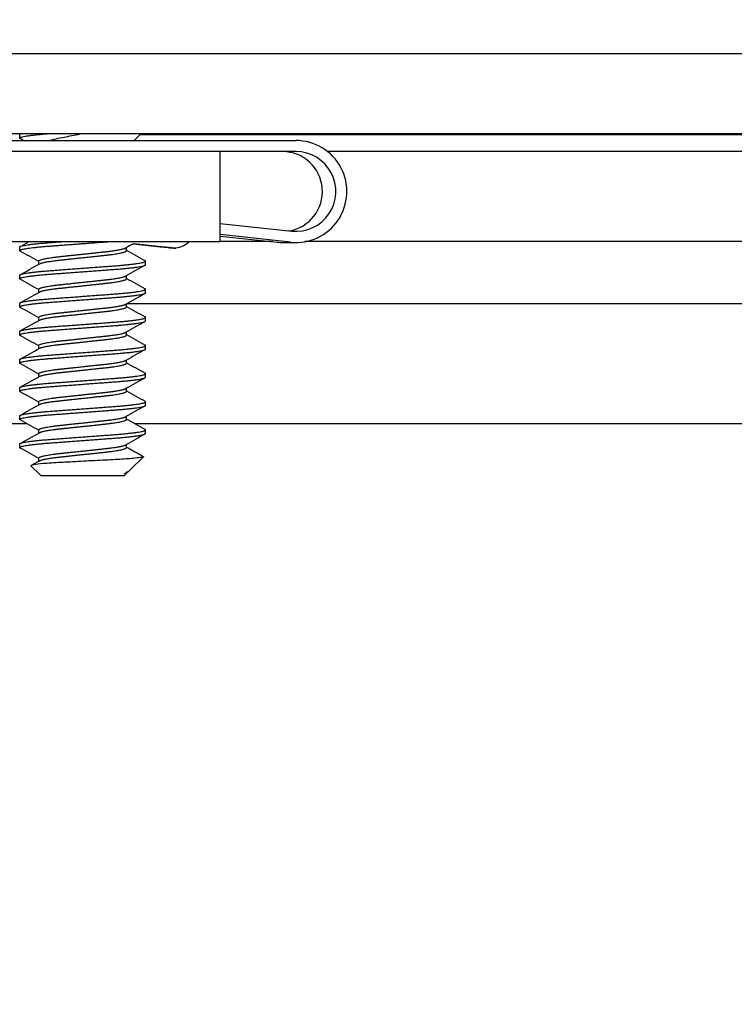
# Model space of a CAD drawing. Header units: millimetres. Extents: x 56 to 1798, y 64 to 1375.
# Tile 11 of 81: x 245 to 261, y 1241 to 1263. Entities that reach past the tile are written whole.
import ezdxf

# ---------------------------------------------------------------- set-up
doc = ezdxf.new("R2010")
doc.units = ezdxf.units.MM
doc.header["$LTSCALE"] = 6.666667
for name, color, linetype, lineweight in [('Dimension (ANSI)', 7, 'Continuous', 25), ('Hatch (ANSI)', 7, 'Continuous', 18), ('Visible (ANSI)', 7, 'Continuous', 25)]:
    doc.layers.add(name, color=color, linetype=linetype, lineweight=lineweight)
doc.styles.add('Note Text (ANSI)', font='tahoma.ttf')
doc.dimstyles.new('Default - mm (ANSI)', dxfattribs={"dimscale": 6.666667, "dimtxt": 1.75, "dimasz": 1.5, "dimexe": 2, "dimexo": 1, "dimgap": 0.8, "dimtad": 0, "dimtih": 1, "dimtoh": 1, "dimrnd": 1e-08, "dimzin": 0, "dimdsep": 46, "dimtxsty": 'Note Text (ANSI)', "dimblk": 'Filled-2', "dimcen": 0.09, "dimdle": 10, "dimclrd": 256, "dimclre": 256, "dimclrt": 256, "dimadec": 1, "dimazin": 0, "dimtfac": 1.741714, "dimtofl": 0, "dimtmove": 0, "dimatfit": 3, "dimldrblk": 'Filled-1', "dimfxl": 1, "dimtolj": 1, "dimtzin": 0, "dimlwd": -1, "dimlwe": -1, "dimarcsym": 0})

# ---------------------------------------------------------------- blocks, each defined once
blk = doc.blocks.new('Filled-2')
at = {"color": 0}
for p, q in [((0, 0), (-1, 0.1667)), ((-1, 0.1667), (-1, -0.1667)), ((-1, 0), (0, 0)), ((-1, -0.1667), (0, 0))]:
    blk.add_line(p, q, dxfattribs=at)
at = {"color": 0, "flags": 128}
blk.add_lwpolyline([(-1, -0.1667), (0, 0), (-1, 0.1667), (-1, -0.1667)], dxfattribs=at)
at = {"color": 0}
blk.add_solid([(-1, -0.1667), (0, 0), (-1, 0.1667), (-1, -0.1667)], dxfattribs=at)
blk = doc.blocks.new('*D14')
at = {"layer": 'Defpoints', "color": 0, "transparency": 16777216}
for p in [(651.04, 1320.637), (235.74, 1253.97), (651.04, 1253.97)]:
    blk.add_point(p, dxfattribs=at)
at = {"layer": 'Dimension (ANSI)', "transparency": 16777216}
for p, q in [((235.74, 1260.637), (235.74, 1333.97)), ((651.04, 1260.637), (651.04, 1333.97)), ((245.74, 1320.637), (395.738, 1320.637)), ((641.04, 1320.637), (491.041, 1320.637))]:
    blk.add_line(p, q, dxfattribs=at)
at = {"layer": 'Dimension (ANSI)', "transparency": 16777216, "xscale": 10, "yscale": 10, "zscale": 10, "rotation": 180}
blk.add_blockref('Filled-2', (235.74, 1320.637), dxfattribs=at)
at = {"layer": 'Dimension (ANSI)', "transparency": 16777216, "xscale": 10, "yscale": 10, "zscale": 10}
blk.add_blockref('Filled-2', (651.04, 1320.637), dxfattribs=at)
at = {"layer": 'Dimension (ANSI)', "transparency": 16777216, "char_height": 11.66667, "attachment_point": 5, "style": 'Note Text (ANSI)'}
for s, insert in [('\\A1; 415.30 mm', (443.39, 1332.046)), ('\\A1;[16.350 in]', (443.39, 1307.672))]:
    blk.add_mtext(s, dxfattribs=dict(at, insert=insert))
blk = doc.blocks.new('Filled-1')
at = {"color": 0}
for p, q in [((0, 0), (-1, 0.3333)), ((-1, 0.3333), (-1, -0.3333)), ((-1, 0), (0, 0)), ((-1, -0.3333), (0, 0))]:
    blk.add_line(p, q, dxfattribs=at)
at = {"color": 0, "flags": 128}
blk.add_lwpolyline([(-1, -0.3333), (0, 0), (-1, 0.3333), (-1, -0.3333)], dxfattribs=at)
at = {"color": 0}
blk.add_solid([(-1, -0.3333), (0, 0), (-1, 0.3333), (-1, -0.3333)], dxfattribs=at)

msp = doc.modelspace()

# ---------------------------------------------------------------- hatches: boundary and pattern name
at = {"layer": 'Hatch (ANSI)'}
h = msp.add_hatch(dxfattribs=at)
h.set_pattern_fill('ANSI31', color=256, scale=169.333333, angle=90, style=0)
h.set_pattern_definition([(135, (0, 0), (-14.9671, -14.9671), [])])
edge = h.paths.add_edge_path()
edge.add_line((238.9145, 1260.4505), (238.9145, 1262.2795))
edge.add_line((238.9145, 1262.2795), (232.5645, 1262.2795))
edge.add_line((232.5645, 1262.2795), (232.5645, 1218.5915))
edge.add_line((232.5645, 1218.5915), (238.9145, 1218.5915))
edge.add_line((238.9145, 1218.5915), (238.9145, 1220.4205))
edge.add_line((238.9145, 1220.4205), (240.1845, 1220.4205))
edge.add_line((240.1845, 1220.4205), (240.1845, 1220.8015))
edge.add_line((240.1845, 1220.8015), (249.0745, 1220.8015))
edge.add_line((249.0745, 1220.8015), (249.0745, 1222.8335))
edge.add_line((249.0745, 1222.8335), (241.5759, 1222.8335))
edge.add_ellipse((241.5759, 1223.2145), major_axis=(-0.381, 0), ratio=1, start_angle=357.54327, end_angle=450, ccw=False)
edge.add_ellipse((240.2309, 1223.2722), major_axis=(0.0414, 0.9643), ratio=1, start_angle=270, end_angle=443.33968)
edge.add_ellipse((237.8985, 1223.6465), major_axis=(-0.2214, -1.3794), ratio=1, start_angle=198.23411, end_angle=450, ccw=False)
edge.add_ellipse((237.5242, 1225.9789), major_axis=(0.1529, -0.953), ratio=1, start_angle=0, end_angle=180)
edge.add_ellipse((237.8985, 1223.6465), major_axis=(-3.2854, -0.5272), ratio=1, start_angle=270, end_angle=289.53257)
edge.add_ellipse((236.1205, 1226.9009), major_axis=(-0.3344, -0.1827), ratio=1, start_angle=331.35038, end_angle=450, ccw=False)
edge.add_line((235.7395, 1226.9009), (235.7395, 1253.9701))
edge.add_ellipse((236.1205, 1253.9701), major_axis=(0, 0.381), ratio=1, start_angle=331.35038, end_angle=450, ccw=False)
edge.add_ellipse((237.8985, 1257.2245), major_axis=(2.92, -1.5953), ratio=1, start_angle=270, end_angle=289.53257)
edge.add_ellipse((237.5242, 1254.8921), major_axis=(0.953, -0.1529), ratio=1, start_angle=270, end_angle=450)
edge.add_ellipse((237.8985, 1257.2245), major_axis=(-1.3794, 0.2214), ratio=1, start_angle=198.23411, end_angle=450, ccw=False)
edge.add_ellipse((240.2309, 1257.5988), major_axis=(0.1529, -0.953), ratio=1, start_angle=270, end_angle=443.33968)
edge.add_ellipse((241.5759, 1257.6565), major_axis=(-0.0163, 0.3806), ratio=1, start_angle=357.54327, end_angle=450, ccw=False)
edge.add_line((241.5759, 1258.0375), (249.0745, 1258.0375))
edge.add_line((249.0745, 1258.0375), (249.0745, 1260.0695))
edge.add_line((249.0745, 1260.0695), (240.1845, 1260.0695))
edge.add_line((240.1845, 1260.0695), (240.1845, 1260.4505))
edge.add_line((240.1845, 1260.4505), (238.9145, 1260.4505))
h = msp.add_hatch(dxfattribs=at)
h.set_pattern_fill('ANSI31', color=256, scale=169.333333, angle=15, style=0)
h.set_pattern_definition([(60, (0, 0), (-18.33087, 10.58333), [])])
h.paths.add_polyline_path([(239.6688, 1262.2795), (239.6688, 1260.4761), (647.1102, 1260.4761), (647.1102, 1262.2795)])

# ---------------------------------------------------------------- linework, layer by layer
at = {"layer": 'Visible (ANSI)'}
for p, q in [((647.1102, 1262.2795), (239.6688, 1262.2795)), ((239.6688, 1260.4761), (647.1102, 1260.4761)), ((244.5456, 1260.3745), (244.5456, 1260.4539)), ((244.5564, 1260.4655), (244.5753, 1260.4761)), ((247.1322, 1260.3195), (247.2888, 1260.4761)), ((340.3671, 1260.4505), (247.2632, 1260.4505)), ((241.4456, 1260.3195), (250.7855, 1260.3195)), ((249.0745, 1260.0695), (240.1845, 1260.0695)), ((250.7855, 1260.0695), (249.0745, 1260.0695)), ((249.0745, 1258.0375), (249.0745, 1260.0695)), ((338.5395, 1260.0695), (251.5006, 1260.0695)), ((249.0745, 1258.4484), (250.6894, 1258.2747)), ((250.6627, 1258.0261), (249.0745, 1258.197)), ((249.0745, 1258.1645), (250.3607, 1258.0261)), ((241.5759, 1258.0375), (249.0745, 1258.0375)), ((244.5456, 1257.8345), (244.5456, 1257.9139)), ((246.9609, 1257.8345), (246.9609, 1257.9056)), ((247.1079, 1257.9883), (247.716, 1257.9229)), ((247.7479, 1257.9229), (247.1192, 1257.9905)), ((250.2546, 1258.0375), (249.0745, 1258.0375)), ((250.4835, 1258.0195), (250.7855, 1258.0195)), ((338.5395, 1258.0375), (250.9879, 1258.0375)), ((244.9752, 1257.5252), (244.9752, 1257.5964)), ((247.3904, 1257.517), (247.3904, 1257.5964)), ((244.5456, 1257.1995), (244.5456, 1257.2789)), ((246.9609, 1257.1995), (246.9609, 1257.2706)), ((244.9752, 1256.8902), (244.9752, 1256.9614)), ((247.3904, 1256.882), (247.3904, 1256.9614)), ((244.5456, 1256.5645), (244.5456, 1256.6439)), ((246.9609, 1256.5645), (246.9609, 1256.6356)), ((340.3671, 1256.6336), (246.9609, 1256.6336)), ((244.9752, 1256.2552), (244.9752, 1256.3264)), ((247.3904, 1256.247), (247.3904, 1256.3264)), ((244.5456, 1255.9295), (244.5456, 1256.0089)), ((246.9609, 1255.9295), (246.9609, 1256.0006)), ((244.9752, 1255.6202), (244.9752, 1255.6914)), ((247.3904, 1255.612), (247.3904, 1255.6914)), ((244.5456, 1255.2945), (244.5456, 1255.3739)), ((246.9609, 1255.2945), (246.9609, 1255.3656)), ((244.9752, 1254.9852), (244.9752, 1255.0564)), ((247.3904, 1254.977), (247.3904, 1255.0564)), ((244.5456, 1254.6595), (244.5456, 1254.7389)), ((246.9609, 1254.6595), (246.9609, 1254.7306)), ((244.9752, 1254.3502), (244.9752, 1254.4214)), ((247.3904, 1254.342), (247.3904, 1254.4214)), ((244.7101, 1253.9269), (238.5408, 1253.9269)), ((244.5456, 1254.0245), (244.5456, 1254.1039)), ((246.9609, 1254.0245), (246.9609, 1254.0956)), ((340.5316, 1253.9269), (247.1492, 1253.9269)), ((244.9752, 1253.7152), (244.9752, 1253.7864)), ((247.3904, 1253.707), (247.3904, 1253.7864)), ((244.5456, 1253.3895), (244.5456, 1253.4689)), ((246.9609, 1253.3895), (246.9609, 1253.4606)), ((244.9752, 1253.0802), (244.9752, 1253.1514)), ((247.0343, 1252.8746), (247.3394, 1253.1797)), ((245.0219, 1252.7545), (244.801, 1252.9754)), ((246.9068, 1252.8012), (246.9609, 1252.8012)), ((246.9142, 1252.7545), (246.9609, 1252.8012)), ((246.9819, 1252.8375), (246.945, 1252.8167)), ((246.9609, 1252.8012), (246.9609, 1252.8256)), ((245.0219, 1252.7545), (246.9142, 1252.7545))]:
    msp.add_line(p, q, dxfattribs=at)
for centre, major_axis, ratio, start_param, end_param in [((250.7855, 1259.1695), (0, 1.15), 0.9989201, 3.0345316, 6.2831853), ((250.4835, 1259.1695), (0, 0.9), 0.9989201, 3.3032769, 6.2831853), ((250.7855, 1259.1695), (0, -0.9), 0.9989201, 6.1761243, 9.424778), ((247.1427, 1257.9905), (-0.5041, 0.0541), 0.0049647, 1.5034426, 1.5245837), ((247.7319, 1257.9229), (0.341, -0.0366), 0.0049647, 4.6661763, 7.807769), ((250.4835, 1259.1695), (0, -1.15), 0.9989201, 6.1761243, 6.2831853)]:
    msp.add_ellipse(centre, major_axis=major_axis, ratio=ratio, start_param=start_param, end_param=end_param, dxfattribs=at)
for points, weights in [([(244.5456, 1260.3745), (244.5456, 1260.4247), (245.2014, 1260.4761)], [1, 0.872099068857, 0.988403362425]), ([(244.5456, 1260.4539), (244.5456, 1260.4644), (244.5829, 1260.4761)], [1, 0.970058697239, 0.95350025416]), ([(244.5564, 1260.3629), (244.5456, 1260.3689), (244.5456, 1260.3745)], [0.971473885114, 0.983771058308, 1]), ([(244.5564, 1257.8229), (244.5456, 1257.8289), (244.5456, 1257.8345)], [0.971473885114, 0.983771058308, 1]), ([(247.3904, 1257.5964), (247.3904, 1257.602), (247.3797, 1257.608)], [1, 0.983771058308, 0.971473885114]), ([(244.5564, 1257.1879), (244.5456, 1257.1939), (244.5456, 1257.1995)], [0.971473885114, 0.983771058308, 1]), ([(247.3904, 1256.9614), (247.3904, 1256.967), (247.3797, 1256.973)], [1, 0.983771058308, 0.971473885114]), ([(244.5564, 1256.5529), (244.5456, 1256.5589), (244.5456, 1256.5645)], [0.971473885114, 0.983771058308, 1]), ([(247.3904, 1256.3264), (247.3904, 1256.332), (247.3797, 1256.338)], [1, 0.983771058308, 0.971473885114]), ([(244.5564, 1255.9179), (244.5456, 1255.9239), (244.5456, 1255.9295)], [0.971473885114, 0.983771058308, 1]), ([(247.3904, 1255.6914), (247.3904, 1255.697), (247.3797, 1255.703)], [1, 0.983771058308, 0.971473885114]), ([(244.5564, 1255.2829), (244.5456, 1255.2889), (244.5456, 1255.2945)], [0.971473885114, 0.983771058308, 1]), ([(247.3904, 1255.0564), (247.3904, 1255.062), (247.3797, 1255.068)], [1, 0.983771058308, 0.971473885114]), ([(244.5564, 1254.6479), (244.5456, 1254.6539), (244.5456, 1254.6595)], [0.971473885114, 0.983771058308, 1]), ([(247.3904, 1254.4214), (247.3904, 1254.427), (247.3797, 1254.433)], [1, 0.983771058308, 0.971473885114]), ([(244.5564, 1254.0129), (244.5456, 1254.0189), (244.5456, 1254.0245)], [0.971473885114, 0.983771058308, 1]), ([(247.3904, 1253.7864), (247.3904, 1253.792), (247.3797, 1253.798)], [1, 0.983771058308, 0.971473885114]), ([(244.5564, 1253.3779), (244.5456, 1253.3839), (244.5456, 1253.3895)], [0.971473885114, 0.983771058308, 1]), ([(246.9068, 1252.8012), (246.9315, 1252.8091), (246.945, 1252.8167)], [0.941670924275, 0.948650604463, 0.961256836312])]:
    msp.add_rational_spline(points, weights, degree=2, dxfattribs=at)
for points in [[(244.634, 1260.3195), (244.6081, 1260.334), (244.5823, 1260.3484), (244.5564, 1260.3629)], [(244.5564, 1257.9255), (244.6232, 1257.9628), (244.6899, 1258.0001), (244.7566, 1258.0375)], [(247.1131, 1257.9912), (247.057, 1257.9597), (247.001, 1257.9282), (246.945, 1257.8967)], [(244.9752, 1257.5881), (244.8358, 1257.6667), (244.6961, 1257.7448), (244.5564, 1257.8229)], [(246.9609, 1257.8427), (247.1003, 1257.7642), (247.24, 1257.6861), (247.3797, 1257.608)], [(244.5564, 1257.2905), (244.7014, 1257.3715), (244.8464, 1257.4526), (244.9911, 1257.5342)], [(247.3797, 1257.5054), (247.2347, 1257.4244), (247.0897, 1257.3432), (246.945, 1257.2617)], [(244.9752, 1256.9531), (244.8358, 1257.0317), (244.6961, 1257.1098), (244.5564, 1257.1879)], [(246.9609, 1257.2077), (247.1003, 1257.1292), (247.24, 1257.0511), (247.3797, 1256.973)], [(244.5564, 1256.6555), (244.7014, 1256.7365), (244.8464, 1256.8176), (244.9911, 1256.8992)], [(247.3797, 1256.8704), (247.2347, 1256.7894), (247.0897, 1256.7082), (246.945, 1256.6267)], [(246.9609, 1256.5727), (247.1003, 1256.4942), (247.24, 1256.4161), (247.3797, 1256.338)], [(244.9752, 1256.3181), (244.8358, 1256.3967), (244.6961, 1256.4748), (244.5564, 1256.5529)], [(244.5564, 1256.0205), (244.7014, 1256.1015), (244.8464, 1256.1826), (244.9911, 1256.2642)], [(247.3797, 1256.2354), (247.2347, 1256.1544), (247.0897, 1256.0732), (246.945, 1255.9917)], [(244.9752, 1255.6831), (244.8358, 1255.7617), (244.6961, 1255.8398), (244.5564, 1255.9179)], [(246.9609, 1255.9377), (247.1003, 1255.8592), (247.24, 1255.7811), (247.3797, 1255.703)], [(244.5564, 1255.3855), (244.7014, 1255.4665), (244.8464, 1255.5476), (244.9911, 1255.6292)], [(247.3797, 1255.6004), (247.2347, 1255.5194), (247.0897, 1255.4382), (246.945, 1255.3567)], [(244.9752, 1255.0481), (244.8358, 1255.1267), (244.6961, 1255.2048), (244.5564, 1255.2829)], [(246.9609, 1255.3027), (247.1003, 1255.2242), (247.24, 1255.1461), (247.3797, 1255.068)], [(244.5564, 1254.7505), (244.7014, 1254.8315), (244.8464, 1254.9126), (244.9911, 1254.9942)], [(247.3797, 1254.9654), (247.2347, 1254.8844), (247.0897, 1254.8032), (246.945, 1254.7217)], [(244.9752, 1254.4131), (244.8358, 1254.4917), (244.6961, 1254.5698), (244.5564, 1254.6479)], [(246.9609, 1254.6677), (247.1003, 1254.5892), (247.24, 1254.5111), (247.3797, 1254.433)], [(244.5564, 1254.1155), (244.7014, 1254.1965), (244.8464, 1254.2776), (244.9911, 1254.3592)], [(247.3797, 1254.3304), (247.2347, 1254.2494), (247.0897, 1254.1682), (246.945, 1254.0867)], [(244.9752, 1253.7781), (244.8358, 1253.8567), (244.6961, 1253.9348), (244.5564, 1254.0129)], [(246.9609, 1254.0327), (247.1003, 1253.9542), (247.24, 1253.8761), (247.3797, 1253.798)], [(244.5564, 1253.4805), (244.7014, 1253.5615), (244.8464, 1253.6426), (244.9911, 1253.7242)], [(247.3797, 1253.6954), (247.2347, 1253.6144), (247.0897, 1253.5332), (246.945, 1253.4517)], [(244.9752, 1253.1431), (244.8358, 1253.2217), (244.6961, 1253.2998), (244.5564, 1253.3779)], [(246.9609, 1253.3977), (247.0858, 1253.3274), (247.2109, 1253.2574), (247.336, 1253.1874)], [(244.805, 1252.9846), (244.8671, 1253.0194), (244.9291, 1253.0542), (244.9911, 1253.0892)], [(247.336, 1253.1874), (247.3407, 1253.1848), (247.3419, 1253.1822), (247.3394, 1253.1797)], [(246.9068, 1252.8012), (246.969, 1252.8279), (247.0122, 1252.8525), (247.0343, 1252.8746)]]:
    msp.add_open_spline(points, degree=3, dxfattribs=at)
for points, knots in [([(245.2109, 1260.3195), (245.2185, 1260.3218), (245.2264, 1260.3241), (245.3506, 1260.3597), (245.4843, 1260.3849), (245.7026, 1260.4289), (245.8279, 1260.4527), (245.9577, 1260.4761)], [-0.078849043, -0.078849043, -0.078849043, -0.078849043, -0.076431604, -0.076431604, -0.041316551, -0.041316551, -0.001073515, -0.001073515, -0.001073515, -0.001073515]), ([(248.3867, 1258.0375), (248.3408, 1257.9953), (248.2877, 1257.9599), (248.181, 1257.9109), (248.1273, 1257.8947), (248.0729, 1257.8862)], [0.000778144, 0.000778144, 0.000778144, 0.000778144, 0.0194587, 0.0194587, 0.035981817, 0.035981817, 0.035981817, 0.035981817]), ([(247.3394, 1253.1797), (247.3326, 1253.1729), (247.3007, 1253.1668), (247.2283, 1253.156), (247.1745, 1253.15), (247.0131, 1253.1354), (246.8942, 1253.127), (246.6881, 1253.1151), (246.6142, 1253.1113), (246.3831, 1253.0995), (246.2175, 1253.0909), (245.8842, 1253.0731), (245.7198, 1253.0641), (245.4455, 1253.0489), (245.2968, 1253.0413), (245.0516, 1253.0232), (244.9657, 1253.0149), (244.867, 1253.0012), (244.8391, 1252.996), (244.7988, 1252.9843), (244.7973, 1252.9791), (244.801, 1252.9754)], [-0.3275077, -0.3275077, -0.3275077, -0.3275077, -0.298679, -0.298679, -0.26513723, -0.26513723, -0.21824944, -0.21824944, -0.19498337, -0.19498337, -0.1484776, -0.1484776, -0.10250817, -0.10250817, -0.06653819, -0.06653819, -0.03897493, -0.03897493, -0.02198565, -0.02198565, -0.000001, -0.000001, -0.000001, -0.000001])]:
    msp.add_open_spline(points, degree=3, knots=knots, dxfattribs=at)
for points, weights, knots in [([(244.5456, 1257.9139), (244.5456, 1257.9668), (245.2568, 1258.0197), (245.3713, 1258.0282), (245.496, 1258.0375)], [1, 0.866025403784, 1, 0.975708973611, 0.960226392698], [0.5625, 0.5625, 0.5625, 0.572916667, 0.572916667, 0.57480532, 0.57480532, 0.57480532]), ([(244.5456, 1257.8345), (244.5456, 1257.8874), (245.2568, 1257.9403), (245.8942, 1257.9878), (246.5628, 1258.0375)], [1, 0.866025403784, 1, 0.878240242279, 0.977797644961], [0.5, 0.5, 0.5, 0.510416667, 0.510416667, 0.519883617, 0.519883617, 0.519883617]), ([(245.968, 1257.7551), (246.2341, 1257.7835), (246.4644, 1257.808), (246.863, 1257.8505), (246.945, 1257.8967)], [0.933012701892, 0.933012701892, 1, 0.889515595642, 0.961256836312], [0.515625, 0.515625, 0.515625, 0.520833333, 0.520833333, 0.529423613, 0.529423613, 0.529423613]), ([(244.9752, 1257.5964), (244.9752, 1257.6493), (245.4716, 1257.7022), (245.702, 1257.7268), (245.968, 1257.7551)], [1, 0.866025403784, 1, 0.933012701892, 0.933012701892], [0.5, 0.5, 0.5, 0.510416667, 0.510416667, 0.515625, 0.515625, 0.515625]), ([(244.9911, 1257.5342), (245.0731, 1257.5804), (245.4716, 1257.6228), (245.702, 1257.6474), (245.968, 1257.6758)], [0.961256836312, 0.889515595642, 1, 0.933012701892, 0.933012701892], [0.501826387, 0.501826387, 0.501826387, 0.510416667, 0.510416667, 0.515625, 0.515625, 0.515625]), ([(245.968, 1257.6758), (246.2341, 1257.7041), (246.4644, 1257.7287), (246.9609, 1257.7816), (246.9609, 1257.8345)], [0.933012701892, 0.933012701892, 1, 0.866025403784, 1], [0.515625, 0.515625, 0.515625, 0.520833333, 0.520833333, 0.53125, 0.53125, 0.53125]), ([(244.5456, 1257.2789), (244.5456, 1257.3318), (245.2568, 1257.3847), (245.968, 1257.4376), (246.6792, 1257.4905), (247.3904, 1257.5435), (247.3904, 1257.5964)], [1, 0.866025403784, 1, 0.866025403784, 1, 0.866025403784, 1], [0.5, 0.5, 0.5, 0.510416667, 0.510416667, 0.520833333, 0.520833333, 0.53125, 0.53125, 0.53125]), ([(244.5456, 1257.1995), (244.5456, 1257.2524), (245.2568, 1257.3053), (245.968, 1257.3583), (246.6792, 1257.4112), (247.3904, 1257.4641), (247.3904, 1257.517)], [1, 0.866025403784, 1, 0.866025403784, 1, 0.866025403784, 1], [0.4375, 0.4375, 0.4375, 0.447916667, 0.447916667, 0.458333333, 0.458333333, 0.46875, 0.46875, 0.46875]), ([(245.968, 1257.1201), (246.2341, 1257.1485), (246.4644, 1257.173), (246.863, 1257.2155), (246.945, 1257.2617)], [0.933012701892, 0.933012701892, 1, 0.889515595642, 0.961256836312], [0.453125, 0.453125, 0.453125, 0.458333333, 0.458333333, 0.466923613, 0.466923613, 0.466923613]), ([(244.9752, 1256.9614), (244.9752, 1257.0143), (245.4716, 1257.0672), (245.702, 1257.0918), (245.968, 1257.1201)], [1, 0.866025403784, 1, 0.933012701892, 0.933012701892], [0.4375, 0.4375, 0.4375, 0.447916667, 0.447916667, 0.453125, 0.453125, 0.453125]), ([(244.9911, 1256.8992), (245.0731, 1256.9454), (245.4716, 1256.9878), (245.702, 1257.0124), (245.968, 1257.0408)], [0.961256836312, 0.889515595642, 1, 0.933012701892, 0.933012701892], [0.439326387, 0.439326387, 0.439326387, 0.447916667, 0.447916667, 0.453125, 0.453125, 0.453125]), ([(245.968, 1257.0408), (246.2341, 1257.0691), (246.4644, 1257.0937), (246.9609, 1257.1466), (246.9609, 1257.1995)], [0.933012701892, 0.933012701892, 1, 0.866025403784, 1], [0.453125, 0.453125, 0.453125, 0.458333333, 0.458333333, 0.46875, 0.46875, 0.46875]), ([(244.5456, 1256.6439), (244.5456, 1256.6968), (245.2568, 1256.7497), (245.968, 1256.8026), (246.6792, 1256.8555), (247.3904, 1256.9085), (247.3904, 1256.9614)], [1, 0.866025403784, 1, 0.866025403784, 1, 0.866025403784, 1], [0.4375, 0.4375, 0.4375, 0.447916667, 0.447916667, 0.458333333, 0.458333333, 0.46875, 0.46875, 0.46875]), ([(244.5456, 1256.5645), (244.5456, 1256.6174), (245.2568, 1256.6703), (245.968, 1256.7233), (246.6792, 1256.7762), (247.3904, 1256.8291), (247.3904, 1256.882)], [1, 0.866025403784, 1, 0.866025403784, 1, 0.866025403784, 1], [0.375, 0.375, 0.375, 0.385416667, 0.385416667, 0.395833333, 0.395833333, 0.40625, 0.40625, 0.40625]), ([(245.968, 1256.4851), (246.2341, 1256.5135), (246.4644, 1256.538), (246.863, 1256.5805), (246.945, 1256.6267)], [0.933012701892, 0.933012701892, 1, 0.889515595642, 0.961256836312], [0.390625, 0.390625, 0.390625, 0.395833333, 0.395833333, 0.404423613, 0.404423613, 0.404423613]), ([(245.968, 1256.4058), (246.2341, 1256.4341), (246.4644, 1256.4587), (246.9609, 1256.5116), (246.9609, 1256.5645)], [0.933012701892, 0.933012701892, 1, 0.866025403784, 1], [0.390625, 0.390625, 0.390625, 0.395833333, 0.395833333, 0.40625, 0.40625, 0.40625]), ([(244.9752, 1256.3264), (244.9752, 1256.3793), (245.4716, 1256.4322), (245.702, 1256.4568), (245.968, 1256.4851)], [1, 0.866025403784, 1, 0.933012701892, 0.933012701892], [0.375, 0.375, 0.375, 0.385416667, 0.385416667, 0.390625, 0.390625, 0.390625]), ([(244.9911, 1256.2642), (245.0731, 1256.3104), (245.4716, 1256.3528), (245.702, 1256.3774), (245.968, 1256.4058)], [0.961256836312, 0.889515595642, 1, 0.933012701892, 0.933012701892], [0.376826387, 0.376826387, 0.376826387, 0.385416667, 0.385416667, 0.390625, 0.390625, 0.390625]), ([(244.5456, 1256.0089), (244.5456, 1256.0618), (245.2568, 1256.1147), (245.968, 1256.1676), (246.6792, 1256.2205), (247.3904, 1256.2735), (247.3904, 1256.3264)], [1, 0.866025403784, 1, 0.866025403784, 1, 0.866025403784, 1], [0.375, 0.375, 0.375, 0.385416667, 0.385416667, 0.395833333, 0.395833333, 0.40625, 0.40625, 0.40625]), ([(244.5456, 1255.9295), (244.5456, 1255.9824), (245.2568, 1256.0353), (245.968, 1256.0883), (246.6792, 1256.1412), (247.3904, 1256.1941), (247.3904, 1256.247)], [1, 0.866025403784, 1, 0.866025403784, 1, 0.866025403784, 1], [0.3125, 0.3125, 0.3125, 0.322916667, 0.322916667, 0.333333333, 0.333333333, 0.34375, 0.34375, 0.34375]), ([(245.968, 1255.8501), (246.2341, 1255.8785), (246.4644, 1255.903), (246.863, 1255.9455), (246.945, 1255.9917)], [0.933012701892, 0.933012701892, 1, 0.889515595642, 0.961256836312], [0.328125, 0.328125, 0.328125, 0.333333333, 0.333333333, 0.341923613, 0.341923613, 0.341923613]), ([(245.968, 1255.7708), (246.2341, 1255.7991), (246.4644, 1255.8237), (246.9609, 1255.8766), (246.9609, 1255.9295)], [0.933012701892, 0.933012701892, 1, 0.866025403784, 1], [0.328125, 0.328125, 0.328125, 0.333333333, 0.333333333, 0.34375, 0.34375, 0.34375]), ([(244.5456, 1255.3739), (244.5456, 1255.4268), (245.2568, 1255.4797), (245.968, 1255.5326), (246.6792, 1255.5855), (247.3904, 1255.6385), (247.3904, 1255.6914)], [1, 0.866025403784, 1, 0.866025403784, 1, 0.866025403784, 1], [0.3125, 0.3125, 0.3125, 0.322916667, 0.322916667, 0.333333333, 0.333333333, 0.34375, 0.34375, 0.34375]), ([(244.9752, 1255.6914), (244.9752, 1255.7443), (245.4716, 1255.7972), (245.702, 1255.8218), (245.968, 1255.8501)], [1, 0.866025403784, 1, 0.933012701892, 0.933012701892], [0.3125, 0.3125, 0.3125, 0.322916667, 0.322916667, 0.328125, 0.328125, 0.328125]), ([(244.9911, 1255.6292), (245.0731, 1255.6754), (245.4716, 1255.7178), (245.702, 1255.7424), (245.968, 1255.7708)], [0.961256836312, 0.889515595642, 1, 0.933012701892, 0.933012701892], [0.314326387, 0.314326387, 0.314326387, 0.322916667, 0.322916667, 0.328125, 0.328125, 0.328125]), ([(244.5456, 1255.2945), (244.5456, 1255.3474), (245.2568, 1255.4003), (245.968, 1255.4533), (246.6792, 1255.5062), (247.3904, 1255.5591), (247.3904, 1255.612)], [1, 0.866025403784, 1, 0.866025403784, 1, 0.866025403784, 1], [0.25, 0.25, 0.25, 0.260416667, 0.260416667, 0.270833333, 0.270833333, 0.28125, 0.28125, 0.28125]), ([(245.968, 1255.2151), (246.2341, 1255.2435), (246.4644, 1255.268), (246.863, 1255.3105), (246.945, 1255.3567)], [0.933012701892, 0.933012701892, 1, 0.889515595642, 0.961256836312], [0.265625, 0.265625, 0.265625, 0.270833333, 0.270833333, 0.279423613, 0.279423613, 0.279423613]), ([(245.968, 1255.1358), (246.2341, 1255.1641), (246.4644, 1255.1887), (246.9609, 1255.2416), (246.9609, 1255.2945)], [0.933012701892, 0.933012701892, 1, 0.866025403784, 1], [0.265625, 0.265625, 0.265625, 0.270833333, 0.270833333, 0.28125, 0.28125, 0.28125]), ([(244.5456, 1254.7389), (244.5456, 1254.7918), (245.2568, 1254.8447), (245.968, 1254.8976), (246.6792, 1254.9505), (247.3904, 1255.0035), (247.3904, 1255.0564)], [1, 0.866025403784, 1, 0.866025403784, 1, 0.866025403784, 1], [0.25, 0.25, 0.25, 0.260416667, 0.260416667, 0.270833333, 0.270833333, 0.28125, 0.28125, 0.28125]), ([(244.9752, 1255.0564), (244.9752, 1255.1093), (245.4716, 1255.1622), (245.702, 1255.1868), (245.968, 1255.2151)], [1, 0.866025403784, 1, 0.933012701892, 0.933012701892], [0.25, 0.25, 0.25, 0.260416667, 0.260416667, 0.265625, 0.265625, 0.265625]), ([(244.9911, 1254.9942), (245.0731, 1255.0404), (245.4716, 1255.0828), (245.702, 1255.1074), (245.968, 1255.1358)], [0.961256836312, 0.889515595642, 1, 0.933012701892, 0.933012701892], [0.251826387, 0.251826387, 0.251826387, 0.260416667, 0.260416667, 0.265625, 0.265625, 0.265625]), ([(244.5456, 1254.6595), (244.5456, 1254.7124), (245.2568, 1254.7653), (245.968, 1254.8183), (246.6792, 1254.8712), (247.3904, 1254.9241), (247.3904, 1254.977)], [1, 0.866025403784, 1, 0.866025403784, 1, 0.866025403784, 1], [0.1875, 0.1875, 0.1875, 0.197916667, 0.197916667, 0.208333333, 0.208333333, 0.21875, 0.21875, 0.21875]), ([(244.9752, 1254.4214), (244.9752, 1254.4743), (245.4716, 1254.5272), (245.702, 1254.5518), (245.968, 1254.5801)], [1, 0.866025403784, 1, 0.933012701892, 0.933012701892], [0.1875, 0.1875, 0.1875, 0.197916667, 0.197916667, 0.203125, 0.203125, 0.203125]), ([(245.968, 1254.5801), (246.2341, 1254.6085), (246.4644, 1254.633), (246.863, 1254.6755), (246.945, 1254.7217)], [0.933012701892, 0.933012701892, 1, 0.889515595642, 0.961256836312], [0.203125, 0.203125, 0.203125, 0.208333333, 0.208333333, 0.216923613, 0.216923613, 0.216923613]), ([(245.968, 1254.5008), (246.2341, 1254.5291), (246.4644, 1254.5537), (246.9609, 1254.6066), (246.9609, 1254.6595)], [0.933012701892, 0.933012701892, 1, 0.866025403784, 1], [0.203125, 0.203125, 0.203125, 0.208333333, 0.208333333, 0.21875, 0.21875, 0.21875]), ([(244.5456, 1254.1039), (244.5456, 1254.1568), (245.2568, 1254.2097), (245.968, 1254.2626), (246.6792, 1254.3155), (247.3904, 1254.3685), (247.3904, 1254.4214)], [1, 0.866025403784, 1, 0.866025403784, 1, 0.866025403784, 1], [0.1875, 0.1875, 0.1875, 0.197916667, 0.197916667, 0.208333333, 0.208333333, 0.21875, 0.21875, 0.21875]), ([(244.5456, 1254.0245), (244.5456, 1254.0774), (245.2568, 1254.1303), (245.968, 1254.1833), (246.6792, 1254.2362), (247.3904, 1254.2891), (247.3904, 1254.342)], [1, 0.866025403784, 1, 0.866025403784, 1, 0.866025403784, 1], [0.125, 0.125, 0.125, 0.135416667, 0.135416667, 0.145833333, 0.145833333, 0.15625, 0.15625, 0.15625]), ([(244.9911, 1254.3592), (245.0731, 1254.4054), (245.4716, 1254.4478), (245.702, 1254.4724), (245.968, 1254.5008)], [0.961256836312, 0.889515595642, 1, 0.933012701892, 0.933012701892], [0.189326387, 0.189326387, 0.189326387, 0.197916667, 0.197916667, 0.203125, 0.203125, 0.203125]), ([(244.9752, 1253.7864), (244.9752, 1253.8393), (245.4716, 1253.8922), (245.702, 1253.9168), (245.968, 1253.9451)], [1, 0.866025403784, 1, 0.933012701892, 0.933012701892], [0.125, 0.125, 0.125, 0.135416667, 0.135416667, 0.140625, 0.140625, 0.140625]), ([(245.968, 1253.9451), (246.2341, 1253.9735), (246.4644, 1253.998), (246.863, 1254.0405), (246.945, 1254.0867)], [0.933012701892, 0.933012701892, 1, 0.889515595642, 0.961256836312], [0.140625, 0.140625, 0.140625, 0.145833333, 0.145833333, 0.154423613, 0.154423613, 0.154423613]), ([(245.968, 1253.8658), (246.2341, 1253.8941), (246.4644, 1253.9187), (246.9609, 1253.9716), (246.9609, 1254.0245)], [0.933012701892, 0.933012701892, 1, 0.866025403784, 1], [0.140625, 0.140625, 0.140625, 0.145833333, 0.145833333, 0.15625, 0.15625, 0.15625]), ([(244.5456, 1253.4689), (244.5456, 1253.5218), (245.2568, 1253.5747), (245.968, 1253.6276), (246.6792, 1253.6805), (247.3904, 1253.7335), (247.3904, 1253.7864)], [1, 0.866025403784, 1, 0.866025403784, 1, 0.866025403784, 1], [0.125, 0.125, 0.125, 0.135416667, 0.135416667, 0.145833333, 0.145833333, 0.15625, 0.15625, 0.15625]), ([(244.5456, 1253.3895), (244.5456, 1253.4424), (245.2568, 1253.4953), (245.968, 1253.5483), (246.6792, 1253.6012), (247.3904, 1253.6541), (247.3904, 1253.707)], [1, 0.866025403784, 1, 0.866025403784, 1, 0.866025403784, 1], [0.0625, 0.0625, 0.0625, 0.072916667, 0.072916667, 0.083333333, 0.083333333, 0.09375, 0.09375, 0.09375]), ([(244.9911, 1253.7242), (245.0731, 1253.7704), (245.4716, 1253.8128), (245.702, 1253.8374), (245.968, 1253.8658)], [0.961256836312, 0.889515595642, 1, 0.933012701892, 0.933012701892], [0.126826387, 0.126826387, 0.126826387, 0.135416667, 0.135416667, 0.140625, 0.140625, 0.140625]), ([(245.968, 1253.3101), (246.2341, 1253.3385), (246.4644, 1253.363), (246.863, 1253.4055), (246.945, 1253.4517)], [0.933012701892, 0.933012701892, 1, 0.889515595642, 0.961256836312], [0.078125, 0.078125, 0.078125, 0.083333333, 0.083333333, 0.091923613, 0.091923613, 0.091923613]), ([(244.9752, 1253.1514), (244.9752, 1253.2043), (245.4716, 1253.2572), (245.702, 1253.2818), (245.968, 1253.3101)], [1, 0.866025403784, 1, 0.933012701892, 0.933012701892], [0.0625, 0.0625, 0.0625, 0.072916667, 0.072916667, 0.078125, 0.078125, 0.078125]), ([(244.9911, 1253.0892), (245.0731, 1253.1354), (245.4716, 1253.1778), (245.702, 1253.2024), (245.968, 1253.2308)], [0.961256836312, 0.889515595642, 1, 0.933012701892, 0.933012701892], [0.064326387, 0.064326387, 0.064326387, 0.072916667, 0.072916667, 0.078125, 0.078125, 0.078125]), ([(245.968, 1253.2308), (246.2341, 1253.2591), (246.4644, 1253.2837), (246.9609, 1253.3366), (246.9609, 1253.3895)], [0.933012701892, 0.933012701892, 1, 0.866025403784, 1], [0.078125, 0.078125, 0.078125, 0.083333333, 0.083333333, 0.09375, 0.09375, 0.09375])]:
    msp.add_rational_spline(points, weights, degree=2, knots=knots, dxfattribs=at)

# ---------------------------------------------------------------- dimensions: what is measured, and where the dimension line sits
at = {"layer": 'Dimension (ANSI)'}
dim = msp.add_linear_dim(base=(651.0395, 1320.6368), p1=(235.7395, 1253.9701), p2=(651.0395, 1253.9701), text=' <> mm\\X[16.350 in]', dimstyle='Default - mm (ANSI)', override={"dimgap": 0.8, "dimtih": 0, "dimtoh": 0, "dimdec": 2, "dimpost": '', "dimtol": 0, "dimlim": 0, "dimtp": 0, "dimtm": 0, "dimtdec": 2, "dimatfit": 1}, dxfattribs=at)
dim.commit()
dim.dimension.update_dxf_attribs({"geometry": '*D14', "text_midpoint": (443.3895, 1320.6368), "dimtype": 160})

doc.saveas('drawing.dxf')
